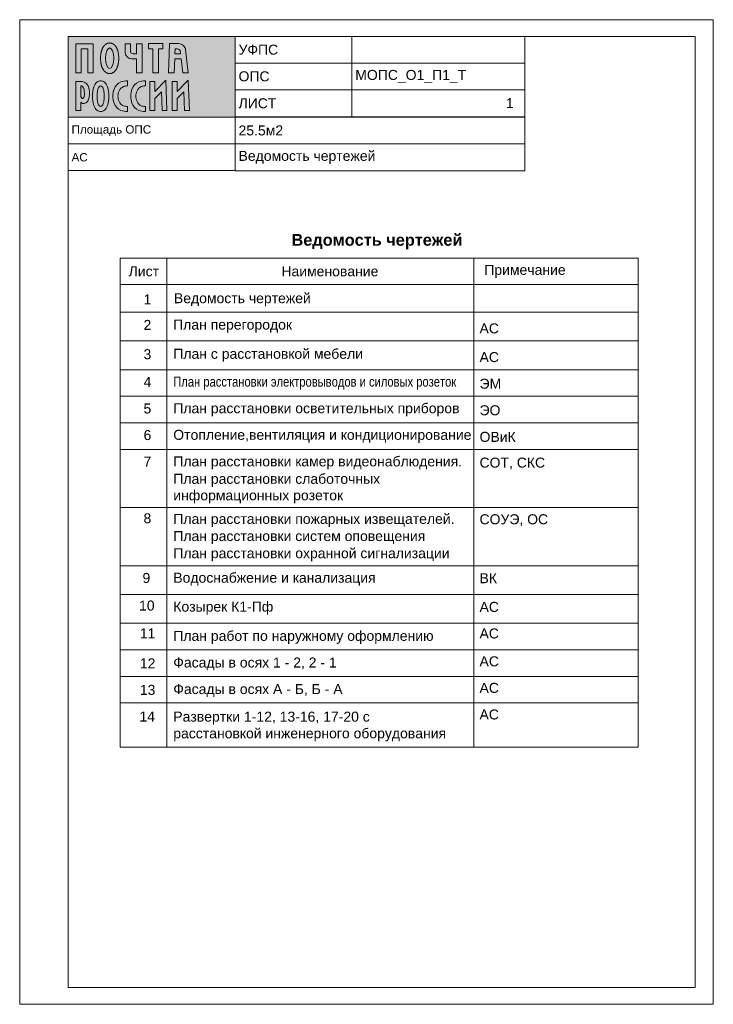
# Paper-space layout '01_Ведомость чертежей' of a CAD drawing. Header units: millimetres. Extents: x -2 to 207, y -5 to 291.
import ezdxf

# ---------------------------------------------------------------- set-up
doc = ezdxf.new("R2010")
doc.units = ezdxf.units.MM
doc.layers.get('0').update_dxf_attribs({"lineweight": 0})
doc.layers.get('Defpoints').update_dxf_attribs({"color": 30})
doc.layers.add('00_Оформление', color=7, linetype='Continuous')
doc.styles.add('AEP', font='arial.ttf')
doc.styles.get("Standard").update_dxf_attribs({"font": 'arial.ttf'})

# ---------------------------------------------------------------- blocks, each defined once
blk = doc.blocks.new('Логотип РОССИИ')
at = {"true_color": 0xffffff}
h = blk.add_hatch(color=7, dxfattribs=at)
h.dxf.hatch_style = 1
edge = h.paths.add_edge_path()
edge.add_spline(control_points=[(1.04, 1.74), (1.08, 1.7), (1.2, 1.6), (1.42, 1.5), (1.69, 1.48), (1.98, 1.51), (2.27, 1.7), (2.54, 2), (2.71, 2.48), (2.83, 3.01), (2.88, 3.58), (2.86, 4.17), (2.75, 4.72), (2.57, 5.19), (2.37, 5.54), (2.08, 5.82), (1.75, 6.01), (1.39, 6.11), (1.16, 6.12), (1.04, 6.12)], knot_values=[0, 0, 0, 0, 280.013258, 647.546835, 1006.12945, 1433.688498, 1883.351997, 2464.597252, 3157.759497, 4031.607782, 4816.066135, 5617.608148, 6589.292612, 7212.814858, 7773.360153, 8337.579041, 8922.756857, 9399.184301, 9930.673951, 9930.673951, 9930.673951, 9930.673951], degree=3, periodic=0)
edge.add_line((1.04, 6.12), (0, 6.12))
edge.add_line((0, 6.12), (0, 0))
edge.add_line((0, 0), (1.04, 0))
edge.add_line((1.04, 0), (1.04, 1.74))
edge = h.paths.add_edge_path(flags=16)
edge.add_spline(control_points=[(1.04, 5.2), (1.1, 5.19), (1.22, 5.19), (1.42, 5.07), (1.62, 4.8), (1.76, 4.33), (1.79, 3.78), (1.81, 3.28), (1.73, 2.93), (1.63, 2.7), (1.51, 2.58), (1.39, 2.52), (1.27, 2.57), (1.17, 2.7), (1.09, 2.89), (1.04, 3.12), (1.04, 3.29), (1.04, 3.36)], knot_values=[0, 0, 0, 0, 260.669706, 526.723962, 967.489, 1682.074348, 2623.159392, 3335.34165, 3819.243252, 4171.544208, 4404.512304, 4549.705845, 4705.045593, 4938.354364, 5227.468072, 5611.207627, 5943.791042, 5943.791042, 5943.791042, 5943.791042], degree=3, periodic=0)
edge.add_line((1.04, 3.36), (1.04, 5.2))
edge = h.paths.add_edge_path()
edge.add_spline(control_points=[(3.5, 3.03), (3.5, 2.36), (3.6, 1.3), (4.26, 0.05), (4.95, -0.19), (5.22, -0.19)], knot_values=[0, 0, 0, 0, 2896.665598, 4564.06095, 5759.766151, 5759.766151, 5759.766151, 5759.766151], degree=3, periodic=0)
edge.add_spline(control_points=[(5.22, -0.19), (5.5, -0.19), (6.18, 0.05), (6.85, 1.3), (6.94, 2.36), (6.94, 3.03)], knot_values=[0, 0, 0, 0, 1195.705201, 2863.100553, 5759.766151, 5759.766151, 5759.766151, 5759.766151], degree=3, periodic=0)
edge.add_spline(control_points=[(6.94, 3.03), (6.94, 3.71), (6.85, 4.77), (6.18, 6.01), (5.5, 6.26), (5.22, 6.26)], knot_values=[0, 0, 0, 0, 2896.665598, 4564.06095, 5759.766151, 5759.766151, 5759.766151, 5759.766151], degree=3, periodic=0)
edge.add_spline(control_points=[(5.22, 6.26), (4.95, 6.26), (4.26, 6.01), (3.6, 4.77), (3.5, 3.71), (3.5, 3.03)], knot_values=[0, 0, 0, 0, 1195.705201, 2863.100553, 5759.766151, 5759.766151, 5759.766151, 5759.766151], degree=3, periodic=0)
edge = h.paths.add_edge_path(flags=16)
edge.add_spline(control_points=[(4.49, 3.03), (4.49, 2.72), (4.5, 2.16), (4.65, 1.43), (4.96, 0.85), (5.22, 0.85)], knot_values=[0, 0, 0, 0, 1355.781218, 2331.982518, 3472.928893, 3472.928893, 3472.928893, 3472.928893], degree=3, periodic=0)
edge.add_spline(control_points=[(4.49, 3.03), (4.49, 3.35), (4.5, 3.91), (4.65, 4.64), (4.96, 5.22), (5.22, 5.22)], knot_values=[0, 0, 0, 0, 1355.781218, 2331.982518, 3472.928893, 3472.928893, 3472.928893, 3472.928893], degree=3, periodic=0)
edge.add_spline(control_points=[(5.22, 5.22), (5.49, 5.22), (5.8, 4.64), (5.94, 3.91), (5.96, 3.35), (5.96, 3.03)], knot_values=[0, 0, 0, 0, 1140.946375, 2117.147674, 3472.928893, 3472.928893, 3472.928893, 3472.928893], degree=3, periodic=0)
edge.add_spline(control_points=[(5.96, 3.03), (5.96, 2.72), (5.94, 2.16), (5.8, 1.43), (5.49, 0.85), (5.22, 0.85)], knot_values=[0, 0, 0, 0, 1355.781218, 2331.982518, 3472.928893, 3472.928893, 3472.928893, 3472.928893], degree=3, periodic=0)
edge = h.paths.add_edge_path()
edge.add_spline(control_points=[(7.8, 3.03), (7.8, 2.53), (7.91, 1.32), (9.17, -0.1), (10.38, -0.19), (10.85, -0.19)], knot_values=[0, 0, 0, 0, 2172.74382, 5162.414848, 7200.378944, 7200.378944, 7200.378944, 7200.378944], degree=3, periodic=0)
edge.add_line((10.85, -0.19), (10.85, 0.88))
edge.add_spline(control_points=[(10.85, 0.88), (10.57, 0.88), (9.84, 0.96), (8.99, 1.82), (8.87, 2.65), (8.87, 3.03)], knot_values=[0, 0, 0, 0, 1243.569788, 3044.57344, 4717.111772, 4717.111772, 4717.111772, 4717.111772], degree=3, periodic=0)
edge.add_spline(control_points=[(8.87, 3.03), (8.87, 3.42), (8.99, 4.25), (9.84, 5.11), (10.57, 5.19), (10.85, 5.19)], knot_values=[0, 0, 0, 0, 1672.538331, 3473.541984, 4717.111772, 4717.111772, 4717.111772, 4717.111772], degree=3, periodic=0)
edge.add_line((10.85, 5.19), (10.85, 6.26))
edge.add_spline(control_points=[(10.85, 6.26), (10.38, 6.26), (9.17, 6.17), (7.91, 4.75), (7.8, 3.54), (7.8, 3.03)], knot_values=[0, 0, 0, 0, 2037.964096, 5027.635125, 7200.378944, 7200.378944, 7200.378944, 7200.378944], degree=3, periodic=0)
edge = h.paths.add_edge_path()
edge.add_spline(control_points=[(14.63, 0.88), (14.34, 0.88), (13.62, 0.96), (12.76, 1.82), (12.65, 2.65), (12.65, 3.03)], knot_values=[0, 0, 0, 0, 1243.569788, 3044.57344, 4717.111772, 4717.111772, 4717.111772, 4717.111772], degree=3, periodic=0)
edge.add_spline(control_points=[(12.65, 3.03), (12.65, 3.42), (12.76, 4.25), (13.62, 5.11), (14.34, 5.19), (14.63, 5.19)], knot_values=[0, 0, 0, 0, 1672.538331, 3473.541984, 4717.111772, 4717.111772, 4717.111772, 4717.111772], degree=3, periodic=0)
edge.add_line((14.63, 5.19), (14.63, 6.26))
edge.add_spline(control_points=[(14.63, 6.26), (14.16, 6.26), (12.95, 6.17), (11.69, 4.75), (11.58, 3.54), (11.58, 3.03)], knot_values=[0, 0, 0, 0, 2037.964096, 5027.635125, 7200.378944, 7200.378944, 7200.378944, 7200.378944], degree=3, periodic=0)
edge.add_spline(control_points=[(11.58, 3.03), (11.58, 2.53), (11.69, 1.32), (12.95, -0.1), (14.16, -0.19), (14.63, -0.19)], knot_values=[0, 0, 0, 0, 2172.74382, 5162.414848, 7200.378944, 7200.378944, 7200.378944, 7200.378944], degree=3, periodic=0)
edge.add_line((14.63, -0.19), (14.63, 0.88))
h.paths.add_polyline_path([(15.58, 0), (16.63, 0), (16.63, 2.56), (18, 3.96), (18.14, 0), (19.18, 0), (18.95, 6.42), (16.63, 4.04), (16.63, 6.12), (15.58, 6.12)])
h.paths.add_polyline_path([(20.31, 0), (21.35, 0), (21.35, 2.56), (22.72, 3.96), (22.86, 0), (23.9, 0), (23.67, 6.42), (21.35, 4.04), (21.35, 6.12), (20.31, 6.12)])
at = {"layer": 'Defpoints', "lineweight": 0}
for points in [[(10.85, 5.19), (10.85, 6.26)], [(14.63, 5.19), (14.63, 6.26)], [(1.04, 6.12), (0, 6.12)], [(0, 6.12), (0, 0)], [(1.04, 5.2), (1.04, 3.36)], [(0, 0), (1.04, 0)], [(1.04, 0), (1.04, 1.74)], [(10.85, -0.19), (10.85, 0.88)], [(14.63, -0.19), (14.63, 0.88)]]:
    blk.add_lwpolyline(points, dxfattribs=at)
for points in [[(15.58, 6.12), (15.58, 0), (16.63, 0), (16.63, 2.56), (18, 3.96), (18.14, 0), (19.18, 0), (18.95, 6.42), (16.63, 4.04), (16.63, 6.12), (15.58, 6.12)], [(20.31, 6.12), (20.31, 0), (21.35, 0), (21.35, 2.56), (22.72, 3.96), (22.86, 0), (23.9, 0), (23.67, 6.42), (21.35, 4.04), (21.35, 6.12), (20.31, 6.12)]]:
    blk.add_lwpolyline(points, close=True, dxfattribs=at)
for points, knots in [([(5.22, 6.26), (4.95, 6.26), (4.26, 6.01), (3.6, 4.77), (3.5, 3.71), (3.5, 3.03)], [0, 0, 0, 0, 1195.705201, 2863.100553, 5759.766151, 5759.766151, 5759.766151, 5759.766151]), ([(6.94, 3.03), (6.94, 3.71), (6.85, 4.77), (6.18, 6.01), (5.5, 6.26), (5.22, 6.26)], [0, 0, 0, 0, 2896.665598, 4564.06095, 5759.766151, 5759.766151, 5759.766151, 5759.766151]), ([(10.85, 6.26), (10.38, 6.26), (9.17, 6.17), (7.91, 4.75), (7.8, 3.54), (7.8, 3.03)], [0, 0, 0, 0, 2037.964096, 5027.635125, 7200.378944, 7200.378944, 7200.378944, 7200.378944]), ([(14.63, 6.26), (14.16, 6.26), (12.95, 6.17), (11.69, 4.75), (11.58, 3.54), (11.58, 3.03)], [0, 0, 0, 0, 2037.964096, 5027.635125, 7200.378944, 7200.378944, 7200.378944, 7200.378944]), ([(1.04, 1.74), (1.08, 1.7), (1.2, 1.6), (1.42, 1.5), (1.69, 1.48), (1.98, 1.51), (2.27, 1.7), (2.54, 2), (2.71, 2.48), (2.83, 3.01), (2.88, 3.58), (2.86, 4.17), (2.75, 4.72), (2.57, 5.19), (2.37, 5.54), (2.08, 5.82), (1.75, 6.01), (1.39, 6.11), (1.16, 6.12), (1.04, 6.12)], [0, 0, 0, 0, 280.013258, 647.546835, 1006.12945, 1433.688498, 1883.351997, 2464.597252, 3157.759497, 4031.607782, 4816.066135, 5617.608148, 6589.292612, 7212.814858, 7773.360153, 8337.579041, 8922.756857, 9399.184301, 9930.673951, 9930.673951, 9930.673951, 9930.673951]), ([(1.04, 3.36), (1.04, 3.29), (1.04, 3.12), (1.09, 2.89), (1.17, 2.7), (1.27, 2.57), (1.39, 2.52), (1.51, 2.58), (1.63, 2.7), (1.73, 2.93), (1.81, 3.28), (1.79, 3.78), (1.76, 4.33), (1.62, 4.8), (1.42, 5.07), (1.22, 5.19), (1.1, 5.19), (1.04, 5.2)], [0, 0, 0, 0, 332.583415, 716.32297, 1005.436678, 1238.745449, 1394.085197, 1539.278738, 1772.246834, 2124.54779, 2608.449392, 3320.63165, 4261.716694, 4976.302042, 5417.06708, 5683.121336, 5943.791042, 5943.791042, 5943.791042, 5943.791042]), ([(4.49, 3.03), (4.49, 3.35), (4.5, 3.91), (4.65, 4.64), (4.96, 5.22), (5.22, 5.22)], [0, 0, 0, 0, 1355.781218, 2331.982518, 3472.928893, 3472.928893, 3472.928893, 3472.928893]), ([(5.22, 5.22), (5.49, 5.22), (5.8, 4.64), (5.94, 3.91), (5.96, 3.35), (5.96, 3.03)], [0, 0, 0, 0, 1140.946375, 2117.147674, 3472.928893, 3472.928893, 3472.928893, 3472.928893]), ([(8.87, 3.03), (8.87, 3.42), (8.99, 4.25), (9.84, 5.11), (10.57, 5.19), (10.85, 5.19)], [0, 0, 0, 0, 1672.538331, 3473.541984, 4717.111772, 4717.111772, 4717.111772, 4717.111772]), ([(12.65, 3.03), (12.65, 3.42), (12.76, 4.25), (13.62, 5.11), (14.34, 5.19), (14.63, 5.19)], [0, 0, 0, 0, 1672.538331, 3473.541984, 4717.111772, 4717.111772, 4717.111772, 4717.111772]), ([(3.5, 3.03), (3.5, 2.36), (3.6, 1.3), (4.26, 0.05), (4.95, -0.19), (5.22, -0.19)], [0, 0, 0, 0, 2896.665598, 4564.06095, 5759.766151, 5759.766151, 5759.766151, 5759.766151]), ([(5.22, 0.85), (4.96, 0.85), (4.65, 1.43), (4.5, 2.16), (4.49, 2.72), (4.49, 3.03)], [0, 0, 0, 0, 1140.946375, 2117.147674, 3472.928893, 3472.928893, 3472.928893, 3472.928893]), ([(5.22, -0.19), (5.5, -0.19), (6.18, 0.05), (6.85, 1.3), (6.94, 2.36), (6.94, 3.03)], [0, 0, 0, 0, 1195.705201, 2863.100553, 5759.766151, 5759.766151, 5759.766151, 5759.766151]), ([(5.96, 3.03), (5.96, 2.72), (5.94, 2.16), (5.8, 1.43), (5.49, 0.85), (5.22, 0.85)], [0, 0, 0, 0, 1355.781218, 2331.982518, 3472.928893, 3472.928893, 3472.928893, 3472.928893]), ([(7.8, 3.03), (7.8, 2.53), (7.91, 1.32), (9.17, -0.1), (10.38, -0.19), (10.85, -0.19)], [0, 0, 0, 0, 2172.74382, 5162.414848, 7200.378944, 7200.378944, 7200.378944, 7200.378944]), ([(10.85, 0.88), (10.57, 0.88), (9.84, 0.96), (8.99, 1.82), (8.87, 2.65), (8.87, 3.03)], [0, 0, 0, 0, 1243.569788, 3044.57344, 4717.111772, 4717.111772, 4717.111772, 4717.111772]), ([(11.58, 3.03), (11.58, 2.53), (11.69, 1.32), (12.95, -0.1), (14.16, -0.19), (14.63, -0.19)], [0, 0, 0, 0, 2172.74382, 5162.414848, 7200.378944, 7200.378944, 7200.378944, 7200.378944]), ([(14.63, 0.88), (14.34, 0.88), (13.62, 0.96), (12.76, 1.82), (12.65, 2.65), (12.65, 3.03)], [0, 0, 0, 0, 1243.569788, 3044.57344, 4717.111772, 4717.111772, 4717.111772, 4717.111772])]:
    blk.add_open_spline(points, degree=3, knots=knots, dxfattribs=at)
blk = doc.blocks.new('Логотип ПОЧТА')
at = {"true_color": 0xffffff}
h = blk.add_hatch(color=7, dxfattribs=at)
h.dxf.hatch_style = 1
h.paths.add_polyline_path([(3.62, 6.16), (0, 6.16), (0, 0), (1.11, 0), (1.11, 5.09), (2.51, 5.09), (2.51, 0), (3.62, 0)])
edge = h.paths.add_edge_path()
edge.add_spline(control_points=[(7.11, 6.31), (7.08, 6.31), (7.05, 6.3), (7, 6.3), (6.97, 6.3), (6.91, 6.29), (6.88, 6.29), (6.82, 6.28), (6.8, 6.27), (6.74, 6.26), (6.71, 6.25), (6.66, 6.23), (6.63, 6.22), (6.58, 6.2), (6.56, 6.19), (6.51, 6.17), (6.48, 6.16), (6.44, 6.13), (6.41, 6.12), (6.37, 6.1), (6.35, 6.08), (6.31, 6.06), (6.29, 6.04), (6.25, 6.01), (6.23, 6), (6.19, 5.97), (6.17, 5.95), (6.14, 5.92), (6.12, 5.91), (6.08, 5.87), (6.05, 5.85), (6.01, 5.8), (5.99, 5.78), (5.95, 5.74), (5.93, 5.71), (5.89, 5.67), (5.87, 5.64), (5.84, 5.59), (5.82, 5.57), (5.79, 5.52), (5.77, 5.5), (5.74, 5.45), (5.73, 5.42), (5.7, 5.38), (5.68, 5.35), (5.65, 5.29), (5.63, 5.25), (5.6, 5.18), (5.58, 5.14), (5.55, 5.07), (5.53, 5.03), (5.5, 4.96), (5.49, 4.92), (5.46, 4.84), (5.45, 4.81), (5.42, 4.73), (5.41, 4.69), (5.39, 4.61), (5.38, 4.57), (5.35, 4.47), (5.34, 4.41), (5.31, 4.3), (5.3, 4.24), (5.28, 4.12), (5.27, 4.06), (5.25, 3.93), (5.24, 3.87), (5.23, 3.75), (5.22, 3.69), (5.21, 3.53), (5.2, 3.43), (5.2, 3.24), (5.19, 3.15), (5.2, 2.95), (5.2, 2.86), (5.21, 2.66), (5.22, 2.57), (5.23, 2.4), (5.24, 2.32), (5.26, 2.17), (5.27, 2.09), (5.3, 1.94), (5.32, 1.87), (5.35, 1.74), (5.36, 1.68), (5.39, 1.57), (5.4, 1.51), (5.44, 1.4), (5.46, 1.35), (5.49, 1.25), (5.51, 1.21), (5.54, 1.12), (5.56, 1.08), (5.6, 1), (5.62, 0.95), (5.66, 0.88), (5.67, 0.84), (5.71, 0.78), (5.73, 0.74), (5.77, 0.67), (5.8, 0.64), (5.84, 0.57), (5.87, 0.54), (5.91, 0.48), (5.93, 0.46), (5.98, 0.41), (6, 0.38), (6.05, 0.33), (6.07, 0.31), (6.13, 0.26), (6.15, 0.24), (6.2, 0.19), (6.23, 0.17), (6.28, 0.14), (6.3, 0.12), (6.36, 0.09), (6.38, 0.07), (6.44, 0.04), (6.47, 0.02), (6.53, 0), (6.56, -0.02), (6.62, -0.04), (6.65, -0.05), (6.7, -0.07), (6.73, -0.08), (6.79, -0.09), (6.82, -0.1), (6.87, -0.11), (6.9, -0.11), (6.96, -0.12), (7, -0.13), (7.06, -0.13), (7.09, -0.13), (7.15, -0.13), (7.18, -0.13), (7.24, -0.12), (7.27, -0.12), (7.33, -0.11), (7.36, -0.11), (7.42, -0.1), (7.45, -0.09), (7.51, -0.07), (7.53, -0.07), (7.59, -0.05), (7.62, -0.04), (7.67, -0.02), (7.69, 0), (7.74, 0.02), (7.77, 0.03), (7.82, 0.06), (7.84, 0.07), (7.89, 0.1), (7.91, 0.11), (7.95, 0.14), (7.97, 0.16), (8.01, 0.19), (8.03, 0.2), (8.07, 0.23), (8.09, 0.25), (8.12, 0.28), (8.14, 0.3), (8.17, 0.33), (8.19, 0.35), (8.23, 0.39), (8.25, 0.41), (8.29, 0.46), (8.32, 0.49), (8.35, 0.54), (8.37, 0.56), (8.41, 0.61), (8.43, 0.64), (8.46, 0.69), (8.48, 0.72), (8.51, 0.77), (8.52, 0.79), (8.55, 0.85), (8.57, 0.87), (8.59, 0.93), (8.61, 0.96), (8.64, 1.02), (8.66, 1.06), (8.69, 1.14), (8.71, 1.18), (8.74, 1.26), (8.75, 1.3), (8.78, 1.38), (8.79, 1.43), (8.82, 1.51), (8.83, 1.55), (8.85, 1.64), (8.87, 1.68), (8.89, 1.77), (8.9, 1.81), (8.92, 1.92), (8.93, 1.98), (8.95, 2.12), (8.96, 2.18), (8.98, 2.31), (8.99, 2.38), (9, 2.52), (9.01, 2.58), (9.02, 2.72), (9.02, 2.79), (9.03, 3), (9.03, 3.14), (9.02, 3.37), (9.02, 3.46), (9.01, 3.65), (9, 3.74), (8.98, 3.91), (8.97, 3.98), (8.94, 4.12), (8.93, 4.19), (8.9, 4.34), (8.89, 4.4), (8.86, 4.53), (8.84, 4.58), (8.81, 4.69), (8.8, 4.74), (8.76, 4.85), (8.74, 4.9), (8.71, 4.99), (8.69, 5.03), (8.66, 5.12), (8.64, 5.16), (8.6, 5.24), (8.58, 5.28), (8.54, 5.36), (8.51, 5.4), (8.47, 5.47), (8.45, 5.5), (8.41, 5.56), (8.39, 5.59), (8.35, 5.65), (8.32, 5.68), (8.28, 5.74), (8.25, 5.77), (8.2, 5.82), (8.18, 5.84), (8.13, 5.89), (8.11, 5.91), (8.06, 5.95), (8.03, 5.97), (7.98, 6.01), (7.95, 6.03), (7.9, 6.07), (7.87, 6.09), (7.82, 6.12), (7.79, 6.13), (7.74, 6.16), (7.71, 6.17), (7.66, 6.2), (7.63, 6.21), (7.57, 6.23), (7.53, 6.24), (7.47, 6.26), (7.44, 6.27), (7.37, 6.28), (7.34, 6.29), (7.27, 6.3), (7.24, 6.3), (7.17, 6.3), (7.14, 6.31), (7.11, 6.31)], knot_values=[0, 0, 0, 0, 0.025247, 0.025247, 0.050494, 0.050494, 0.07574, 0.07574, 0.100987, 0.100987, 0.126234, 0.126234, 0.151481, 0.151481, 0.176727, 0.176727, 0.201974, 0.201974, 0.227221, 0.227221, 0.252468, 0.252468, 0.277715, 0.277715, 0.302961, 0.302961, 0.328208, 0.328208, 0.353455, 0.353455, 0.389167, 0.389167, 0.42488, 0.42488, 0.460593, 0.460593, 0.496305, 0.496305, 0.532018, 0.532018, 0.56773, 0.56773, 0.603443, 0.603443, 0.639155, 0.639155, 0.690174, 0.690174, 0.741194, 0.741194, 0.792213, 0.792213, 0.843232, 0.843232, 0.894251, 0.894251, 0.94527, 0.94527, 0.996289, 0.996289, 1.069483, 1.069483, 1.142678, 1.142678, 1.215873, 1.215873, 1.289068, 1.289068, 1.362262, 1.362262, 1.474075, 1.474075, 1.585887, 1.585887, 1.697699, 1.697699, 1.809511, 1.809511, 1.900794, 1.900794, 1.992076, 1.992076, 2.083359, 2.083359, 2.154435, 2.154435, 2.225512, 2.225512, 2.296589, 2.296589, 2.355204, 2.355204, 2.41382, 2.41382, 2.472436, 2.472436, 2.521678, 2.521678, 2.570921, 2.570921, 2.620163, 2.620163, 2.669405, 2.669405, 2.70876, 2.70876, 2.748116, 2.748116, 2.787471, 2.787471, 2.826826, 2.826826, 2.858424, 2.858424, 2.890023, 2.890023, 2.921621, 2.921621, 2.953219, 2.953219, 2.984818, 2.984818, 3.011198, 3.011198, 3.037579, 3.037579, 3.06396, 3.06396, 3.09034, 3.09034, 3.116721, 3.116721, 3.143101, 3.143101, 3.169482, 3.169482, 3.195862, 3.195862, 3.222243, 3.222243, 3.248624, 3.248624, 3.275004, 3.275004, 3.301385, 3.301385, 3.327765, 3.327765, 3.354146, 3.354146, 3.380527, 3.380527, 3.406907, 3.406907, 3.433288, 3.433288, 3.459668, 3.459668, 3.486049, 3.486049, 3.512429, 3.512429, 3.53881, 3.53881, 3.576879, 3.576879, 3.614948, 3.614948, 3.653016, 3.653016, 3.691085, 3.691085, 3.729154, 3.729154, 3.767223, 3.767223, 3.805292, 3.805292, 3.84336, 3.84336, 3.897927, 3.897927, 3.952493, 3.952493, 4.007059, 4.007059, 4.061626, 4.061626, 4.116192, 4.116192, 4.170759, 4.170759, 4.225325, 4.225325, 4.304922, 4.304922, 4.384519, 4.384519, 4.464116, 4.464116, 4.543713, 4.543713, 4.62331, 4.62331, 4.784815, 4.784815, 4.894186, 4.894186, 5.003558, 5.003558, 5.090181, 5.090181, 5.176805, 5.176805, 5.263428, 5.263428, 5.332175, 5.332175, 5.400922, 5.400922, 5.469669, 5.469669, 5.526543, 5.526543, 5.583417, 5.583417, 5.640291, 5.640291, 5.697165, 5.697165, 5.742144, 5.742144, 5.787123, 5.787123, 5.832102, 5.832102, 5.877081, 5.877081, 5.913117, 5.913117, 5.949153, 5.949153, 5.985189, 5.985189, 6.021225, 6.021225, 6.050606, 6.050606, 6.079987, 6.079987, 6.109368, 6.109368, 6.138749, 6.138749, 6.16813, 6.16813, 6.197512, 6.197512, 6.226893, 6.226893, 6.256274, 6.256274, 6.283185, 6.283185, 6.283185, 6.283185], degree=3, periodic=0)
edge = h.paths.add_edge_path(flags=16)
edge.add_ellipse((7.11, 3.09), major_axis=(0, 2.17), ratio=0.400376, start_angle=0, end_angle=360)
edge = h.paths.add_edge_path()
edge.add_spline(control_points=[(10.38, 4.21), (10.38, 3.58), (11.17, 2.95), (11.8, 2.95)], knot_values=[0, 0, 0, 0, 2723.022302, 2723.022302, 2723.022302, 2723.022302], degree=3, periodic=0)
edge.add_line((11.8, 2.95), (12.79, 2.95))
edge.add_line((12.79, 2.95), (12.79, 0))
edge.add_line((12.79, 0), (13.94, 0))
edge.add_line((13.94, 0), (13.94, 6.16))
edge.add_line((13.94, 6.16), (12.79, 6.16))
edge.add_line((12.79, 6.16), (12.79, 4.03))
edge.add_line((12.79, 4.03), (11.88, 4.03))
edge.add_spline(control_points=[(12.04, 4.03), (11.82, 4.03), (11.49, 4.2), (11.49, 4.43)], knot_values=[0, 0, 0, 0, 982.920881, 982.920881, 982.920881, 982.920881], degree=3, periodic=0)
edge.add_line((11.49, 4.43), (11.49, 6.16))
edge.add_line((11.49, 6.16), (10.38, 6.16))
edge.add_line((10.38, 6.16), (10.38, 4.21))
h.paths.add_polyline_path([(16.22, 0), (17.37, 0), (17.37, 5.1), (18.31, 5.1), (18.31, 6.17), (15.28, 6.17), (15.28, 5.1), (16.22, 5.1)])
edge = h.paths.add_edge_path()
edge.add_line((20.81, 3), (22.15, 3))
edge.add_line((22.15, 3), (22.5, -0.01))
edge.add_line((22.5, -0.01), (23.67, -0.01))
edge.add_line((23.67, -0.01), (23.1, 4.93))
edge.add_spline(control_points=[(23.1, 4.93), (23.07, 5.24), (22.72, 5.92), (21.99, 6.17), (21.61, 6.17)], knot_values=[0, 0, 0, 0, 1351.591038, 3001.244562, 3001.244562, 3001.244562, 3001.244562], degree=3, periodic=0)
edge.add_line((21.61, 6.17), (19.74, 6.17))
edge.add_line((19.74, 6.17), (19.54, 0))
edge.add_line((19.54, 0), (20.71, 0))
edge.add_line((20.71, 0), (20.81, 3))
edge = h.paths.add_edge_path(flags=16)
edge.add_line((20.84, 4.04), (20.88, 5.1))
edge.add_line((20.88, 5.1), (21.49, 5.1))
edge.add_spline(control_points=[(21.33, 5.1), (21.51, 5.1), (22.02, 4.88), (22, 4.33), (22.03, 4.04)], knot_values=[0, 0, 0, 0, 791.759475, 2023.85491, 2023.85491, 2023.85491, 2023.85491], degree=3, periodic=0)
edge.add_line((22.03, 4.04), (20.84, 4.04))
at = {"layer": 'Defpoints', "lineweight": 0}
for points in [[(3.62, 6.16), (0, 6.16), (0, 0), (1.11, 0), (1.11, 5.09), (2.51, 5.09), (2.51, 0), (3.62, 0), (3.62, 6.16)], [(18.31, 6.17), (15.28, 6.17), (15.28, 5.1), (16.22, 5.1), (16.22, 0), (17.37, 0), (17.37, 5.1), (18.31, 5.1), (18.31, 6.17)]]:
    blk.add_lwpolyline(points, close=True, dxfattribs=at)
for points in [[(11.49, 6.16), (10.38, 6.16)], [(10.38, 6.16), (10.38, 4.21)], [(11.49, 4.43), (11.49, 6.16)], [(13.94, 6.16), (12.79, 6.16)], [(12.79, 6.16), (12.79, 4.03)], [(13.94, 0), (13.94, 6.16)], [(19.74, 6.17), (19.54, 0)], [(21.61, 6.17), (19.74, 6.17)], [(20.84, 4.04), (20.88, 5.1)], [(20.88, 5.1), (21.33, 5.1)], [(23.67, -0.01), (23.1, 4.93)], [(11.8, 2.95), (12.79, 2.95)], [(12.79, 4.03), (12.04, 4.03)], [(12.79, 2.95), (12.79, 0)], [(20.71, 0), (20.81, 3)], [(20.81, 3), (22.15, 3)], [(22.03, 4.04), (20.84, 4.04)], [(22.15, 3), (22.5, -0.01)], [(12.79, 0), (13.94, 0)], [(19.54, 0), (20.71, 0)], [(22.5, -0.01), (23.67, -0.01)]]:
    blk.add_lwpolyline(points, dxfattribs=at)
blk.add_ellipse((7.11, 3.09), major_axis=(0, 2.17), ratio=0.400376, dxfattribs=at)
for points, knots in [([(7.11, 6.31), (7.08, 6.31), (7.05, 6.3), (7, 6.3), (6.97, 6.3), (6.91, 6.29), (6.88, 6.29), (6.82, 6.28), (6.8, 6.27), (6.74, 6.26), (6.71, 6.25), (6.66, 6.23), (6.63, 6.22), (6.58, 6.2), (6.56, 6.19), (6.51, 6.17), (6.48, 6.16), (6.44, 6.13), (6.41, 6.12), (6.37, 6.1), (6.35, 6.08), (6.31, 6.06), (6.29, 6.04), (6.25, 6.01), (6.23, 6), (6.19, 5.97), (6.17, 5.95), (6.14, 5.92), (6.12, 5.91), (6.08, 5.87), (6.05, 5.85), (6.01, 5.8), (5.99, 5.78), (5.95, 5.74), (5.93, 5.71), (5.89, 5.67), (5.87, 5.64), (5.84, 5.59), (5.82, 5.57), (5.79, 5.52), (5.77, 5.5), (5.74, 5.45), (5.73, 5.42), (5.7, 5.38), (5.68, 5.35), (5.65, 5.29), (5.63, 5.25), (5.6, 5.18), (5.58, 5.14), (5.55, 5.07), (5.53, 5.03), (5.5, 4.96), (5.49, 4.92), (5.46, 4.84), (5.45, 4.81), (5.42, 4.73), (5.41, 4.69), (5.39, 4.61), (5.38, 4.57), (5.35, 4.47), (5.34, 4.41), (5.31, 4.3), (5.3, 4.24), (5.28, 4.12), (5.27, 4.06), (5.25, 3.93), (5.24, 3.87), (5.23, 3.75), (5.22, 3.69), (5.21, 3.53), (5.2, 3.43), (5.2, 3.24), (5.19, 3.15), (5.2, 2.95), (5.2, 2.86), (5.21, 2.66), (5.22, 2.57), (5.23, 2.4), (5.24, 2.32), (5.26, 2.17), (5.27, 2.09), (5.3, 1.94), (5.32, 1.87), (5.35, 1.74), (5.36, 1.68), (5.39, 1.57), (5.4, 1.51), (5.44, 1.4), (5.46, 1.35), (5.49, 1.25), (5.51, 1.21), (5.54, 1.12), (5.56, 1.08), (5.6, 1), (5.62, 0.95), (5.66, 0.88), (5.67, 0.84), (5.71, 0.78), (5.73, 0.74), (5.77, 0.67), (5.8, 0.64), (5.84, 0.57), (5.87, 0.54), (5.91, 0.48), (5.93, 0.46), (5.98, 0.41), (6, 0.38), (6.05, 0.33), (6.07, 0.31), (6.13, 0.26), (6.15, 0.24), (6.2, 0.19), (6.23, 0.17), (6.28, 0.14), (6.3, 0.12), (6.36, 0.09), (6.38, 0.07), (6.44, 0.04), (6.47, 0.02), (6.53, 0), (6.56, -0.02), (6.62, -0.04), (6.65, -0.05), (6.7, -0.07), (6.73, -0.08), (6.79, -0.09), (6.82, -0.1), (6.87, -0.11), (6.9, -0.11), (6.96, -0.12), (7, -0.13), (7.06, -0.13), (7.09, -0.13), (7.15, -0.13), (7.18, -0.13), (7.24, -0.12), (7.27, -0.12), (7.33, -0.11), (7.36, -0.11), (7.42, -0.1), (7.45, -0.09), (7.51, -0.07), (7.53, -0.07), (7.59, -0.05), (7.62, -0.04), (7.67, -0.02), (7.69, 0), (7.74, 0.02), (7.77, 0.03), (7.82, 0.06), (7.84, 0.07), (7.89, 0.1), (7.91, 0.11), (7.95, 0.14), (7.97, 0.16), (8.01, 0.19), (8.03, 0.2), (8.07, 0.23), (8.09, 0.25), (8.12, 0.28), (8.14, 0.3), (8.17, 0.33), (8.19, 0.35), (8.23, 0.39), (8.25, 0.41), (8.29, 0.46), (8.32, 0.49), (8.35, 0.54), (8.37, 0.56), (8.41, 0.61), (8.43, 0.64), (8.46, 0.69), (8.48, 0.72), (8.51, 0.77), (8.52, 0.79), (8.55, 0.85), (8.57, 0.87), (8.59, 0.93), (8.61, 0.96), (8.64, 1.02), (8.66, 1.06), (8.69, 1.14), (8.71, 1.18), (8.74, 1.26), (8.75, 1.3), (8.78, 1.38), (8.79, 1.43), (8.82, 1.51), (8.83, 1.55), (8.85, 1.64), (8.87, 1.68), (8.89, 1.77), (8.9, 1.81), (8.92, 1.92), (8.93, 1.98), (8.95, 2.12), (8.96, 2.18), (8.98, 2.31), (8.99, 2.38), (9, 2.52), (9.01, 2.58), (9.02, 2.72), (9.02, 2.79), (9.03, 3), (9.03, 3.14), (9.02, 3.37), (9.02, 3.46), (9.01, 3.65), (9, 3.74), (8.98, 3.91), (8.97, 3.98), (8.94, 4.12), (8.93, 4.19), (8.9, 4.34), (8.89, 4.4), (8.86, 4.53), (8.84, 4.58), (8.81, 4.69), (8.8, 4.74), (8.76, 4.85), (8.74, 4.9), (8.71, 4.99), (8.69, 5.03), (8.66, 5.12), (8.64, 5.16), (8.6, 5.24), (8.58, 5.28), (8.54, 5.36), (8.51, 5.4), (8.47, 5.47), (8.45, 5.5), (8.41, 5.56), (8.39, 5.59), (8.35, 5.65), (8.32, 5.68), (8.28, 5.74), (8.25, 5.77), (8.2, 5.82), (8.18, 5.84), (8.13, 5.89), (8.11, 5.91), (8.06, 5.95), (8.03, 5.97), (7.98, 6.01), (7.95, 6.03), (7.9, 6.07), (7.87, 6.09), (7.82, 6.12), (7.79, 6.13), (7.74, 6.16), (7.71, 6.17), (7.66, 6.2), (7.63, 6.21), (7.57, 6.23), (7.53, 6.24), (7.47, 6.26), (7.44, 6.27), (7.37, 6.28), (7.34, 6.29), (7.27, 6.3), (7.24, 6.3), (7.17, 6.3), (7.14, 6.31), (7.11, 6.31)], [0, 0, 0, 0, 0.025247, 0.025247, 0.050494, 0.050494, 0.07574, 0.07574, 0.100987, 0.100987, 0.126234, 0.126234, 0.151481, 0.151481, 0.176727, 0.176727, 0.201974, 0.201974, 0.227221, 0.227221, 0.252468, 0.252468, 0.277715, 0.277715, 0.302961, 0.302961, 0.328208, 0.328208, 0.353455, 0.353455, 0.389167, 0.389167, 0.42488, 0.42488, 0.460593, 0.460593, 0.496305, 0.496305, 0.532018, 0.532018, 0.56773, 0.56773, 0.603443, 0.603443, 0.639155, 0.639155, 0.690174, 0.690174, 0.741194, 0.741194, 0.792213, 0.792213, 0.843232, 0.843232, 0.894251, 0.894251, 0.94527, 0.94527, 0.996289, 0.996289, 1.069483, 1.069483, 1.142678, 1.142678, 1.215873, 1.215873, 1.289068, 1.289068, 1.362262, 1.362262, 1.474075, 1.474075, 1.585887, 1.585887, 1.697699, 1.697699, 1.809511, 1.809511, 1.900794, 1.900794, 1.992076, 1.992076, 2.083359, 2.083359, 2.154435, 2.154435, 2.225512, 2.225512, 2.296589, 2.296589, 2.355204, 2.355204, 2.41382, 2.41382, 2.472436, 2.472436, 2.521678, 2.521678, 2.570921, 2.570921, 2.620163, 2.620163, 2.669405, 2.669405, 2.70876, 2.70876, 2.748116, 2.748116, 2.787471, 2.787471, 2.826826, 2.826826, 2.858424, 2.858424, 2.890023, 2.890023, 2.921621, 2.921621, 2.953219, 2.953219, 2.984818, 2.984818, 3.011198, 3.011198, 3.037579, 3.037579, 3.06396, 3.06396, 3.09034, 3.09034, 3.116721, 3.116721, 3.143101, 3.143101, 3.169482, 3.169482, 3.195862, 3.195862, 3.222243, 3.222243, 3.248624, 3.248624, 3.275004, 3.275004, 3.301385, 3.301385, 3.327765, 3.327765, 3.354146, 3.354146, 3.380527, 3.380527, 3.406907, 3.406907, 3.433288, 3.433288, 3.459668, 3.459668, 3.486049, 3.486049, 3.512429, 3.512429, 3.53881, 3.53881, 3.576879, 3.576879, 3.614948, 3.614948, 3.653016, 3.653016, 3.691085, 3.691085, 3.729154, 3.729154, 3.767223, 3.767223, 3.805292, 3.805292, 3.84336, 3.84336, 3.897927, 3.897927, 3.952493, 3.952493, 4.007059, 4.007059, 4.061626, 4.061626, 4.116192, 4.116192, 4.170759, 4.170759, 4.225325, 4.225325, 4.304922, 4.304922, 4.384519, 4.384519, 4.464116, 4.464116, 4.543713, 4.543713, 4.62331, 4.62331, 4.784815, 4.784815, 4.894186, 4.894186, 5.003558, 5.003558, 5.090181, 5.090181, 5.176805, 5.176805, 5.263428, 5.263428, 5.332175, 5.332175, 5.400922, 5.400922, 5.469669, 5.469669, 5.526543, 5.526543, 5.583417, 5.583417, 5.640291, 5.640291, 5.697165, 5.697165, 5.742144, 5.742144, 5.787123, 5.787123, 5.832102, 5.832102, 5.877081, 5.877081, 5.913117, 5.913117, 5.949153, 5.949153, 5.985189, 5.985189, 6.021225, 6.021225, 6.050606, 6.050606, 6.079987, 6.079987, 6.109368, 6.109368, 6.138749, 6.138749, 6.16813, 6.16813, 6.197512, 6.197512, 6.226893, 6.226893, 6.256274, 6.256274, 6.283185, 6.283185, 6.283185, 6.283185]), ([(21.33, 5.1), (21.51, 5.1), (22.02, 4.88), (22, 4.33), (22.03, 4.04)], [0, 0, 0, 0, 791.759475, 2023.85491, 2023.85491, 2023.85491, 2023.85491]), ([(23.1, 4.93), (23.07, 5.24), (22.72, 5.92), (21.99, 6.17), (21.61, 6.17)], [0, 0, 0, 0, 1351.591038, 3001.244562, 3001.244562, 3001.244562, 3001.244562])]:
    blk.add_open_spline(points, degree=3, knots=knots, dxfattribs=at)
for points in [[(10.38, 4.21), (10.38, 3.58), (11.17, 2.95), (11.8, 2.95)], [(12.04, 4.03), (11.82, 4.03), (11.49, 4.2), (11.49, 4.43)]]:
    blk.add_open_spline(points, degree=3, dxfattribs=at)
blk = doc.blocks.new('Герб + логотип')
at = {"lineweight": 0}
h = blk.add_hatch(color=146, dxfattribs=at)
h.dxf.hatch_style = 1
h.paths.add_polyline_path([(2.93, -2.93), (36.32, -2.93), (36.32, -19.11), (2.93, -19.11)])
blk.add_lwpolyline([(2.93, -2.93), (36.32, -2.93), (36.32, -19.11), (2.93, -19.11)], close=True)
at = {"layer": 'Defpoints', "lineweight": 0}
blk.add_line((19.11, -19.11), (2.93, -19.11), dxfattribs=at)
at = {"xscale": 0.949409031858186, "yscale": 0.949409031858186, "zscale": 0.949409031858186}
for name, p in [('Логотип ПОЧТА', (4.46, -10.24)), ('Логотип РОССИИ', (4.46, -17.77))]:
    blk.add_blockref(name, p, dxfattribs=at)
blk = doc.blocks.new('*T717')
at = {"color": 0, "linetype": 'ByBlock', "lineweight": -2, "transparency": 16777216}
for p, q in [((0, 0), (50.09, 0)), ((0, 0), (0, -16)), ((50.09, 0), (50.09, -16)), ((0, -8), (50.09, -8)), ((0, -16), (50.09, -16))]:
    blk.add_line(p, q, dxfattribs=at)
at = {"color": 0, "lineweight": 13, "transparency": 16777216, "char_height": 2.5, "width": 48.0922, "attachment_point": 4, "style": 'AEP'}
for s, insert in [('Площадь ОПС ', (1, -4)), ('АС', (1, -12))]:
    blk.add_mtext(s, dxfattribs=dict(at, insert=insert))
blk = doc.blocks.new('*T477')
at = {"color": 0, "linetype": 'ByBlock', "lineweight": -2, "transparency": 16777216}
for p, q in [((0, 0), (86.83, 0)), ((0, 0), (0, -16.14)), ((86.83, 0), (86.83, -16.14)), ((0, -8.09), (86.83, -8.09)), ((0, -16.14), (86.83, -16.14))]:
    blk.add_line(p, q, dxfattribs=at)
at = {"color": 0, "lineweight": 13, "transparency": 16777216, "char_height": 3, "width": 84.83, "attachment_point": 4, "style": 'AEP'}
for s, insert in [('{\\C256;25.5м2}', (1, -4.05)), ('{\\C256;Ведомость чертежей}', (1, -12.11))]:
    blk.add_mtext(s, dxfattribs=dict(at, insert=insert))
blk = doc.blocks.new('*T716')
at = {"color": 0, "linetype": 'ByBlock', "lineweight": -2, "transparency": 16777216}
for p, q in [((0, 0), (35.01, 0)), ((0, 0), (0, -24.18)), ((35.01, 0), (35.01, -24.18)), ((0, -8), (35.01, -8)), ((0, -16), (35.01, -16)), ((0, -24.18), (35.01, -24.18))]:
    blk.add_line(p, q, dxfattribs=at)
at = {"color": 0, "lineweight": 13, "transparency": 16777216, "char_height": 3, "width": 33.0096, "attachment_point": 4, "style": 'AEP'}
for s, insert in [('УФПС', (1, -4)), ('ОПС', (1, -12)), ('ЛИСТ', (1, -20.09))]:
    blk.add_mtext(s, dxfattribs=dict(at, insert=insert))
blk = doc.blocks.new('*T692')
at = {"color": 0, "linetype": 'ByBlock', "lineweight": -2, "transparency": 16777216}
for p, q in [((0, 0), (51.82, 0)), ((0, 0), (0, -24.18)), ((51.82, 0), (51.82, -24.18)), ((0, -8), (51.82, -8)), ((0, -16), (51.82, -16)), ((0, -24.18), (51.82, -24.18))]:
    blk.add_line(p, q, dxfattribs=at)
at = {"color": 0, "lineweight": 13, "transparency": 16777216, "insert": (1, -12), "char_height": 3, "width": 49.8205, "attachment_point": 4, "style": 'AEP'}
blk.add_mtext('МОПС_О1_П1_Т', dxfattribs=at)

psp = doc.layouts.new('01_Ведомость чертежей')

# ---------------------------------------------------------------- linework, layer by layer
for p, q in [((28.64, 219.03), (183.98, 219.03)), ((28.64, 219.03), (28.64, 72.36)), ((42.66, 219.03), (42.66, 72.36)), ((134.71, 219.03), (134.71, 72.36)), ((183.98, 219.03), (183.98, 72.36)), ((28.64, 211.2), (183.98, 211.2)), ((28.64, 211.2), (183.98, 211.2)), ((28.64, 202.85), (183.98, 202.85)), ((28.64, 202.85), (183.98, 202.85)), ((28.64, 194.23), (183.98, 194.23)), ((28.64, 185.6), (183.98, 185.6)), ((28.64, 177.63), (183.98, 177.63)), ((28.64, 169.65), (183.98, 169.65)), ((28.64, 161.68), (183.98, 161.68)), ((28.64, 144.24), (183.98, 144.24)), ((28.64, 126.8), (183.98, 126.8)), ((28.64, 126.8), (183.98, 126.8)), ((28.64, 126.8), (183.98, 126.8)), ((42.66, 126.8), (134.71, 126.8)), ((28.64, 118.17), (183.98, 118.17)), ((28.64, 109.55), (183.98, 109.55)), ((28.64, 101.57), (183.98, 101.57)), ((28.64, 93.6), (183.98, 93.6)), ((28.64, 93.6), (183.98, 93.6)), ((28.64, 85.62), (183.98, 85.62)), ((28.64, 85.62), (183.98, 85.62)), ((28.64, 85.62), (183.98, 85.62)), ((28.64, 72.36), (183.98, 72.36))]:
    psp.add_line(p, q)
at = {"lineweight": 13}
for points in [[(-1.51, 290.63), (206.53, 290.63), (206.53, -4.79), (-1.51, -4.79)], [(13.04, 285.63), (201.08, 285.63), (201.08, 0.21), (13.04, 0.21)]]:
    psp.add_lwpolyline(points, close=True, dxfattribs=at)
for points in [[(42.66, 101.57), (28.59, 101.57), (28.59, 101.57), (42.66, 101.57)], [(134.71, 101.57), (42.66, 101.57), (42.66, 101.57), (134.71, 101.57)], [(42.66, 93.6), (28.59, 93.6), (28.59, 93.6), (42.66, 93.6)], [(183.98, 93.6), (134.71, 93.6), (134.71, 93.6), (183.98, 93.6)], [(183.98, 85.62), (134.71, 85.62), (134.71, 85.62), (183.98, 85.62)]]:
    psp.add_lwpolyline(points, close=True)

# ---------------------------------------------------------------- block references
at = {"xscale": 1.5, "yscale": 1.5, "zscale": 1.8}
psp.add_blockref('Герб + логотип', (8.65, 290.01), dxfattribs=at)
for name, p in [('*T716', (63.13, 285.62)), ('*T692', (98.14, 285.62)), ('*T717', (13.04, 261.34)), ('*T477', (63.13, 261.43))]:
    psp.add_blockref(name, p)

# ---------------------------------------------------------------- texts
at = {"lineweight": 20, "insert": (145.49, 265.59), "char_height": 3, "attachment_point": 5}
psp.add_mtext_dynamic_manual_height_columns('1', width=4.043, gutter_width=12.5, heights=[3.12], dxfattribs=at)
at = {"char_height": 3, "attachment_point": 4, "style": 'AEP'}
for s, insert, width in [('Лист ', (31.17, 215.12), 111.5313), ('Наименование', (76.98, 215.12), 111.5313), ('Примечание ', (137.84, 215.12), 111.5313), ('{\\H0.99997x;\\C256;1', (35.63, 206.7), 111.5313), ('Ведомость чертежей', (44.75, 206.62), 111.5313), ('2', (35.63, 199.05), 111.5313), ('План перегородок', (44.51, 198.69), 111.5313), ('АС', (136.41, 197.99), 111.5313), ('3', (35.63, 190.24), 111.5313), ('{\\C7;План с расстановкой мебели}', (44.56, 189.93), 90.2253), ('АС', (136.41, 189.37), 111.5313), ('4', (35.63, 181.93), 111.5313), ('{\\W0.8;\\C7;План расстановки электровыводов и силовых розеток}', (44.56, 181.57), 87.3262), ('ЭМ', (136.41, 181.39), 111.5313), ('{\\C7;План расстановки осветительных приборов}', (44.56, 173.6), 87.3262), ('5', (35.63, 173.96), 111.5313), ('ЭО', (136.41, 173.42), 111.5313), ('6', (35.63, 165.98), 111.5313), ('{\\C7;Отопление,вентиляция и кондиционирование}', (44.56, 165.62), 98.1907), ('ОВиК', (136.41, 165.44), 111.5313), ('7', (35.63, 158.01), 111.5313), ('{\\C7;План расстановки камер видеонаблюдения.}', (44.56, 157.65), 90.1446), ('СОТ, СКС', (136.41, 157.46), 111.5313), ('{\\C7;План расстановки слаботочных }', (44.56, 152.42), 90.1446), ('{\\C7;информационных розеток}', (44.56, 147.48), 90.1446), ('8', (35.63, 141), 111.5313), ('{\\C7;План расстановки пожарных извещателей.}', (44.56, 140.4), 90.1446), ('СОУЭ, ОС', (136.41, 140.46), 111.5313), ('{\\C7;План расстановки систем оповещения }', (44.56, 135.25), 90.1446), ('{\\C7;План расстановки охранной сигнализации}', (44.56, 130.1), 90.1446), ('9', (35.32, 123.12), 111.5313), ('{\\C7;Водоснабжение и канализация}', (44.56, 122.77), 87.3262), ('ВК', (136.41, 123.06), 111.5313), ('10', (34.29, 114.83), 111.5313), ('{\\C7;Козырек К1-Пф}', (44.56, 114.07), 124.5693), ('АС', (136.41, 114.43), 111.5313), ('11', (34.53, 106.52), 111.5313), ('План работ по наружному оформлению', (44.56, 105.31), 124.5693), ('АС', (136.41, 106.46), 111.5313), ('12', (34.53, 97.51), 111.5313), ('Фасады в осях 1 - 2, 2 - 1', (44.56, 97.33), 124.5693), ('АС', (136.41, 98.1), 111.5313), ('АС', (136.41, 90.13), 111.5313), ('13', (34.53, 89.54), 111.5313), ('Фасады в осях А - Б, Б - А', (44.56, 89.36), 124.5693), ('14', (34.4, 81.56), 111.5313), ('Развертки 1-12, 13-16, 17-20 c расстановкой инженерного оборудования', (44.56, 78.57), 85.782), ('АС', (136.41, 82.15), 111.5313)]:
    psp.add_mtext(s, dxfattribs=dict(at, insert=insert, width=width))
at = {"layer": '00_Оформление', "insert": (105.65, 224.03), "char_height": 3.5, "width": 171.7752, "attachment_point": 5, "style": 'AEP'}
psp.add_mtext('{\\fArial|b1|i0|c204|p34;Ведомость чертежей}', dxfattribs=at)

doc.saveas('drawing.dxf')
